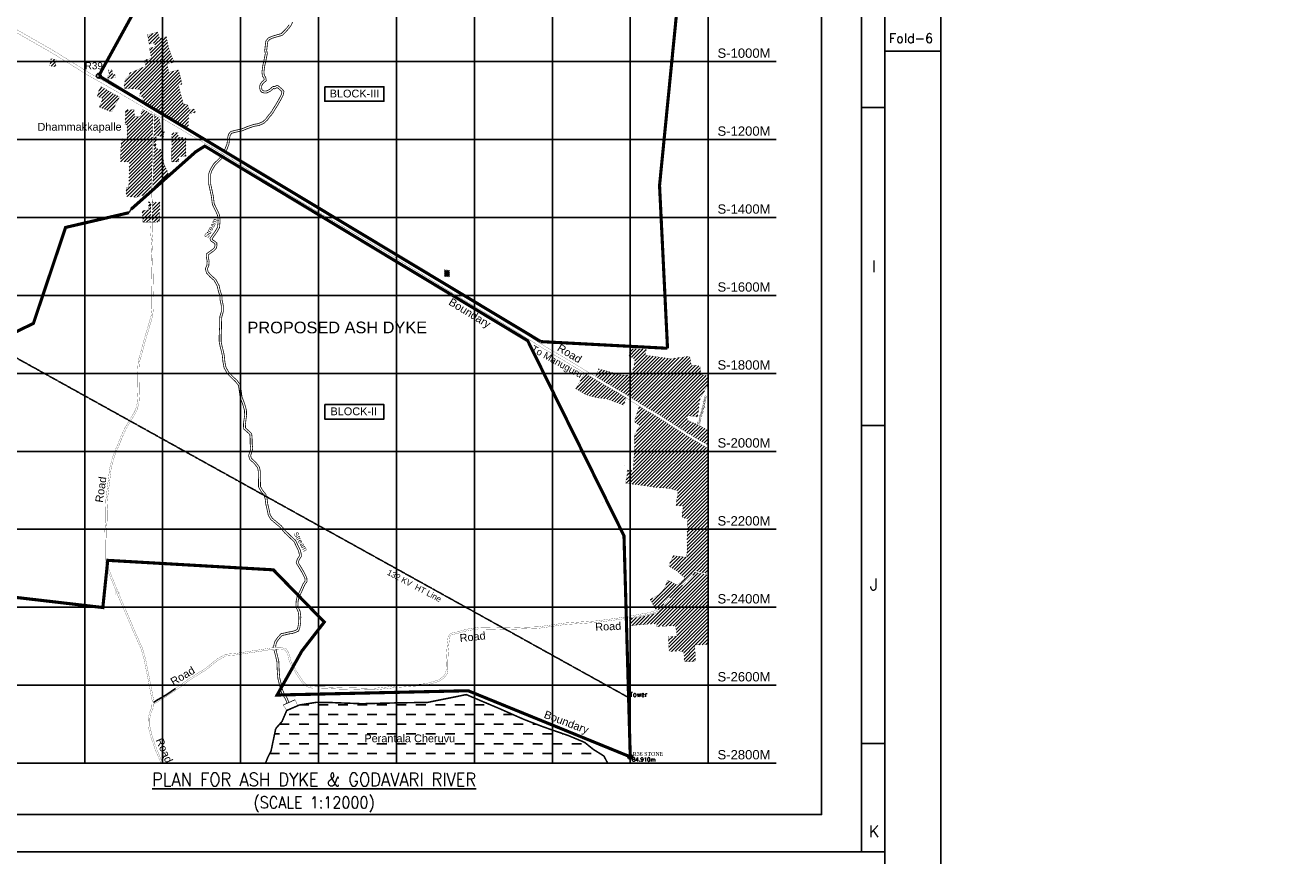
# Model space of a CAD drawing. Header units: inches. Extents: x -8998005 to 170525121, y -30058259 to 1575573.
# Tile 104 of 107: x 2227200 to 3038987, y -572369 to -39755. Entities that reach past the tile are written whole.
import ezdxf
from ezdxf.enums import TextEntityAlignment as Align

# ---------------------------------------------------------------- set-up
doc = ezdxf.new("R2010")
doc.units = ezdxf.units.IN
doc.header["$LTSCALE"] = 5
doc.header["$MEASUREMENT"] = 0
doc.header["$PDMODE"] = 2
doc.header["$PDSIZE"] = 1
doc.linetypes.add('DASHED', pattern=[0.75, 0.5, -0.25])
for name, color, linetype in [('CANAL', 4, 'Continuous'), ('Meter', 3, 'Continuous'), ('Text', 6, 'Continuous'), ('Unknown_Line_Type', 7, 'Continuous')]:
    doc.layers.add(name, color=color, linetype=linetype)
for name, color, linetype, lineweight in [('Level', 2, 'Continuous', 25), ('Point', 4, 'Continuous', 25), ('Remark', 6, 'Continuous', 25)]:
    doc.layers.add(name, color=color, linetype=linetype, lineweight=lineweight)
doc.styles.add('AR', font='arial.ttf')
doc.styles.add('ROMAND', font='romand')
doc.styles.add('romans', font='romans.shx')
doc.styles.add('RS', font='Romans.shx')
doc.styles.add('S1', font='SIMPLEX.SHX', dxfattribs={"height": 200})
doc.styles.get("Standard").update_dxf_attribs({"font": 'txt.shx'})
doc.styles.add('TR', font='times.ttf')
pattern_1 = [(45, (-115959691.7, -498063035.3), (-1104.8543456, 1104.8543456), [])]

msp = doc.modelspace()

# ---------------------------------------------------------------- hatches: boundary and pattern name
h = msp.add_hatch()
h.set_pattern_fill('DASH', color=4, scale=50000, style=0)
h.set_pattern_definition([(0, (-115959692, -498063035), (6250, 6250), [6250, -6250])])
h.paths.add_polyline_path([(2551752, -487619), (2565006, -492974), (2566436, -489434), (2553182, -484079)], flags=24)
h.paths.add_polyline_path([(2442797, -518714), (2534040, -518714), (2534040, -507081), (2442797, -507081)], flags=24)
h.paths.add_polyline_path([(2381294, -513035), (2600819, -513035), (2598378, -508445), (2591603, -504213), (2586007, -499675), (2575272, -495201), (2568607, -492928), (2558867, -489513), (2547007, -484934), (2531296, -478002), (2510097, -469044), (2485350, -474044), (2465660, -474360), (2442989, -474884), (2423361, -474151), (2413919, -474009), (2403068, -475713), (2394905, -479223), (2391888, -486273), (2387856, -490834), (2384822, -505356), (2382918, -508963), (2381434, -512671)])
at = {"layer": 'Unknown_Line_Type'}
h = msp.add_hatch(dxfattribs=at)
h.set_pattern_fill('ANSI31', color=205, scale=12500, style=0)
h.set_pattern_definition(pattern_1)
h.paths.add_polyline_path([(2317987, -64329), (2322977, -63405), (2321162, -59902), (2319126, -54011), (2317681, -47013), (2313409, -48139), (2312601, -45772), (2310282, -46410), (2310572, -44438), (2305646, -45902), (2306658, -51823), (2310088, -50956), (2310529, -53389), (2306809, -54466), (2308064, -60768), (2303489, -62410), (2304616, -65993), (2294069, -70382), (2294108, -71729), (2292402, -73172), (2291133, -74984), (2290517, -80219), (2301112, -80778), (2300650, -85233), (2303162, -85453), (2301943, -88731), (2331954, -106773), (2332019, -96469), (2336292, -95626), (2335881, -93557), (2332069, -94145), (2331295, -90219), (2328714, -90571), (2325449, -78309), (2327819, -77403), (2325527, -68351), (2319390, -69894)])
h.paths.add_polyline_path([(2310714, -61945, -1), (2311111, -61945, -1)], flags=16)
h.paths.add_polyline_path([(2321008, -81152, -1), (2320612, -81152, -1)], flags=16)
h.paths.add_polyline_path([(2312001, -44013), (2310572, -44438), (2310282, -46410), (2312601, -45772)])
h.paths.add_polyline_path([(2320780, -81277), (2323459, -81274), (2323458, -80524), (2320780, -80527)], flags=24)
h.paths.add_polyline_path([(2310859, -62070), (2313585, -62068), (2313584, -61318), (2310858, -61320)], flags=24)
h.paths.add_polyline_path([(2311361, -62771), (2316498, -62771), (2316498, -62004), (2311361, -62004)], flags=24)
h.paths.add_polyline_path([(2315560, -81519), (2320698, -81519), (2320698, -80752), (2315560, -80752)], flags=24)
h = msp.add_hatch(dxfattribs=at)
h.set_pattern_fill('ANSI31', color=205, scale=12500, style=0)
h.set_pattern_definition(pattern_1)
h.paths.add_polyline_path([(2247087, -61946), (2243696, -61050), (2242857, -65778), (2246608, -66320)])
h = msp.add_hatch(dxfattribs=at)
h.set_pattern_fill('ANSI31', color=205, scale=12500, style=0)
h.set_pattern_definition(pattern_1)
h.paths.add_polyline_path([(2284680, -71220), (2283211, -71585), (2282744, -68259), (2280617, -68734), (2281120, -72025), (2279764, -72290), (2280274, -74375), (2285037, -73150)])
h = msp.add_hatch(dxfattribs=at)
h.set_pattern_fill('ANSI31', color=205, scale=12500, style=0)
h.set_pattern_definition(pattern_1)
h.paths.add_polyline_path([(2283306, -83498), (2279498, -81138), (2275650, -79034), (2273977, -82398), (2274462, -82617), (2273265, -85426), (2276927, -86720), (2275988, -88937), (2274621, -92205), (2282590, -95428), (2284266, -92243), (2287696, -85654)])
h = msp.add_hatch(dxfattribs=at)
h.set_pattern_fill('ANSI31', color=205, scale=12500, style=0)
h.set_pattern_definition(pattern_1)
h.paths.add_polyline_path([(2309119, -97186), (2307808, -96497), (2302320, -93553), (2301138, -98439), (2297201, -98500), (2297134, -93963), (2291581, -93843), (2291100, -103635), (2292496, -103648), (2292569, -112642), (2288879, -112615), (2288102, -127141), (2293998, -127438), (2293749, -133952), (2293653, -144004), (2291923, -144015), (2291982, -149564), (2298481, -150009), (2307359, -147467), (2307439, -143460), (2307940, -143463), (2307944, -143062), (2308344, -135199), (2308516, -129041), (2308570, -118539), (2308806, -105870)])
h.paths.add_polyline_path([(2314023, -104857), (2313144, -99299), (2310101, -97701), (2309806, -105897), (2309570, -118551), (2309516, -129058), (2309343, -135239), (2308944, -143092), (2308940, -143468), (2310918, -143479), (2319478, -136024), (2316248, -128755), (2315551, -124607), (2314036, -119245), (2310865, -118939), (2311189, -110258), (2315851, -111511), (2316355, -107714), (2314345, -107001)])
h = msp.add_hatch(dxfattribs=at)
h.set_pattern_fill('ANSI31', color=205, scale=12500, style=0)
h.set_pattern_definition(pattern_1)
h.paths.add_polyline_path([(2321032, -119509), (2321034, -127321), (2325638, -127377), (2325831, -124006), (2330228, -123563), (2330154, -111860), (2325349, -111684), (2325381, -108768), (2321323, -108582)])
h = msp.add_hatch(dxfattribs=at)
h.set_pattern_fill('ANSI31', color=205, scale=12500, style=0)
h.set_pattern_definition(pattern_1)
h.paths.add_polyline_path([(2307647, -160554), (2307821, -153045), (2306345, -153048), (2306412, -158374), (2302109, -158641), (2302650, -166019), (2307598, -165983)])
h.paths.add_polyline_path([(2313490, -153154), (2309740, -153041), (2308821, -153043), (2308647, -160570), (2308598, -165976), (2313230, -165943)])
h = msp.add_hatch(dxfattribs=at)
h.set_pattern_fill('ANSI31', color=205, scale=6250, style=0)
h.set_pattern_definition([(45, (-115959691.7, -498063035.3), (-552.4271728, 552.4271728), [])])
h.paths.add_polyline_path([(2499447, -196700), (2496187, -196713), (2496159, -200874), (2499314, -200887)])
h = msp.add_hatch(dxfattribs=at)
h.set_pattern_fill('ANSI31', color=205, scale=12500, style=0)
h.set_pattern_definition(pattern_1)
h.paths.add_polyline_path([(2598760, -270439), (2587436, -263701), (2585975, -262817), (2580393, -272832), (2586387, -276499), (2593660, -278642), (2599955, -279272), (2603629, -280546), (2611031, -283370), (2612703, -278713), (2609613, -276746)])
h.paths.add_polyline_path([(2699983, -435809, -1), (2698751, -435809, -1)], flags=16)
h.paths.add_polyline_path([(2627039, -287663), (2629766, -287660), (2629765, -286910), (2627039, -286913)], flags=24)
h.paths.add_polyline_path([(2618061, -301721), (2620787, -301719), (2620787, -300969), (2618060, -300971)], flags=25)
h.paths.add_polyline_path([(2699135, -435021), (2701861, -435018), (2701860, -434268), (2699134, -434271)], flags=24)
h.paths.add_polyline_path([(2698640, -437199), (2700413, -437199), (2700413, -436432), (2698640, -436432)], flags=24)
h.paths.add_polyline_path([(2740328, -357782), (2740162, -358171), (2740354, -357797)])
h.paths.add_polyline_path([(2665308, -309160), (2665308, -299612), (2660116, -296753), (2656866, -295161), (2651703, -292913), (2652084, -290137), (2658376, -290835), (2659197, -285761), (2659740, -279978), (2664667, -271256), (2665299, -264662), (2660755, -263859), (2660002, -258094), (2654521, -257872), (2653341, -251898), (2641871, -253665), (2624955, -251335), (2625596, -247649), (2614938, -247119), (2614591, -251880), (2618349, -253947), (2617550, -259656), (2614653, -264072), (2610390, -264235), (2595133, -260152), (2593074, -265020), (2599648, -268931), (2610523, -275251), (2624668, -284250), (2633442, -289266), (2641090, -294260), (2651991, -301272), (2664470, -308648)])
h.paths.add_polyline_path([(2665308, -436873), (2665308, -392435), (2661324, -391610), (2656590, -390474), (2654582, -393515), (2649591, -398332), (2646289, -400642), (2643552, -403477), (2639557, -408410), (2636986, -412550), (2633470, -415592), (2632562, -415879), (2633025, -416679), (2625241, -418555), (2614650, -420276), (2615317, -424747), (2626466, -423781), (2632436, -423741), (2632336, -425393), (2644262, -424783), (2645369, -431461), (2639726, -431950), (2640209, -441517), (2646710, -441022), (2649678, -441526), (2649899, -447885), (2654671, -447828), (2657132, -447460), (2656662, -437221)])
h.paths.add_polyline_path([(2665308, -391414), (2665308, -311210), (2663569, -310149), (2651072, -302762), (2640139, -295729), (2632529, -290760), (2623764, -285749), (2621056, -284027), (2617883, -293958), (2621335, -296526), (2618039, -302642), (2618098, -309913), (2617581, -318860), (2616984, -325419), (2613624, -325145), (2612246, -333434), (2617667, -334131), (2624154, -335003), (2632432, -336285), (2640127, -336689), (2645977, -338296), (2644666, -347638), (2649372, -348155), (2648663, -352113), (2648602, -355534), (2652169, -356232), (2651961, -361295), (2651680, -369944), (2651858, -376414), (2651468, -381007), (2645757, -380387), (2642845, -379857), (2640050, -386594), (2644904, -389547), (2650466, -394475), (2645470, -398790), (2639176, -395574), (2637201, -400896), (2634147, -404624), (2627997, -407988), (2632049, -414992), (2632972, -414701), (2636217, -411893), (2638741, -407829), (2642802, -402813), (2645637, -399878), (2648953, -397558), (2653809, -392872), (2656141, -389339), (2661542, -390634)])

# ---------------------------------------------------------------- linework, layer by layer
for p, q in [((2763583, -569982), (2763583, 1503573)), ((2814583, -56427), (2778583, -56427)), ((2763583, -92427), (2778583, -92427)), ((2763583, -296427), (2778583, -296427)), ((2763583, -500427), (2778583, -500427)), ((2013583, -569982), (2778583, -569982))]:
    msp.add_line(p, q)
for points in [[(2814583, 1575573), (-752417, 1575573), (-752417, -947427), (2814583, -947427)], [(2778583, 1539573), (-716417, 1539573), (-716417, -911427), (2778583, -911427)]]:
    msp.add_lwpolyline(points, close=True)
at = {"linetype": 'Continuous', "ltscale": 100}
msp.add_lwpolyline([(2393401, 590771), (2738056, 590771), (2738056, -546037), (2080752, -546037), (2080752, -197278), (2141353, -197278), (2141353, 133318), (2393401, 133318), (2393401, 590771)], dxfattribs=at)
at = {"color": 1, "const_width": 2000}
msp.add_lwpolyline([(2274347, -72140), (2324477, 18935)], dxfattribs=at)
at = {"color": 1}
for points, const_width, elevation in [([(2646671, -15245), (2634085, -142484), (2639199, -246913)], 2000, 724), ([(2557947, -242637), (2274347, -72140)], 2000, 724), ([(2293700, -159948), (2253053, -169392), (2232407, -230919), (2166927, -263110), (2113678, -329569), (2129416, -396029), (2276930, -413199), (2280081, -382938), (2386334, -389025), (2418988, -422531), (2404612, -441115), (2388754, -469318), (2511265, -466567), (2615301, -508958), (2611269, -367164), (2549506, -242065), (2342340, -117228), (2336547, -120860), (2294989, -157795)], 2000, 19831), ([(2354455, -119319), (2354526, -120201), (2356160, -121167), (2357067, -120804)], 68.8, 52533), ([(2354927, -124046), (2354913, -123162), (2353345, -122091), (2352416, -122394)], 68.8, 52533), ([(2294989, -157795), (2293698, -159947)], 1000, 16998), ([(2639199, -246913), (2557947, -242637)], 2000, 724), ([(2284207, -402950), (2284838, -403073), (2285405, -404331), (2285070, -404957)], 50, 19227), ([(2287389, -402557), (2287075, -403118), (2287669, -404363), (2288364, -404511)], 50, 37961), ([(2385524, -438027), (2386059, -438732), (2387956, -438668), (2388526, -437874)], 68.8, -789), ([(2388763, -440847), (2388223, -440147), (2386326, -440227), (2385764, -441026)], 68.8, 52533)]:
    msp.add_lwpolyline(points, dxfattribs=dict(at, const_width=const_width, elevation=elevation))
at = {"linetype": 'Continuous', "ltscale": 100, "elevation": -947}
for points in [[(2419258, -79151), (2457280, -79151), (2457280, -88513), (2419258, -88513)], [(2419258, -282999), (2457280, -282999), (2457280, -292361), (2419258, -292361)]]:
    msp.add_lwpolyline(points, close=True, dxfattribs=at)
at = {"linetype": 'DASHED', "ltscale": 10, "elevation": 192}
msp.add_lwpolyline([(2217532, -250898), (2614586, -471135)], dxfattribs=at)
at = {"elevation": 16047}
for points in [[(2613791, -471455), (2614205, -470501)], [(2614205, -470501), (2615201, -470880)], [(2613791, -471455), (2614787, -471834)], [(2614787, -471834), (2615201, -470880)]]:
    msp.add_lwpolyline(points, dxfattribs=at)
at = {"const_width": 500, "elevation": 21005}
msp.add_lwpolyline([(2392670, -475752), (2400331, -472295)], dxfattribs=at)
at = {"color": 7, "const_width": 200, "elevation": 21005}
for points in [[(2392670, -475752), (2394905, -479223)], [(2400331, -472295), (2401999, -476173)]]:
    msp.add_lwpolyline(points, dxfattribs=at)
at = {"layer": 'CANAL', "color": 8}
for p, q in [((2415308, -513035, -789), (2415308, 575948, -789)), ((2465308, -513035, -789), (2465308, 575948, -789)), ((2515308, -513035, -789), (2515308, 575948, -789)), ((2565308, -513035, -789), (2565308, 575948, -789)), ((2615308, -513035, -789), (2615308, 575948, -789)), ((2665308, -513035, -789), (2665308, 575948, -789)), ((2265308, -513035, -789), (2265308, 124544, -789)), ((2315308, -513035, -789), (2315308, 124544, -789)), ((2365308, -513035, -789), (2365308, 124544, -789)), ((2165308, -63035, -789), (2708987, -63035, -789)), ((2165308, -113035, -789), (2708987, -113035, -789)), ((2165308, -163035, -789), (2708987, -163035, -789)), ((2165308, -213035, -789), (2708987, -213035, -789)), ((2107541, -263035, -789), (2708987, -263035, -789)), ((2107541, -313035, -789), (2708987, -313035, -789)), ((2107541, -363035, -789), (2708987, -363035, -789)), ((2107541, -413035, -789), (2708987, -413035, -789)), ((2107541, -463035, -789), (2708987, -463035, -789)), ((2107541, -513035, -789), (2708987, -513035, -789))]:
    msp.add_line(p, q, dxfattribs=at)
at = {"layer": 'Meter', "color": 7}
for centre in [(2274347, -72140), (2615301, -508958, 19107)]:
    msp.add_circle(centre, 1500, dxfattribs=at)
at = {"layer": 'Point', "color": 7}
for p in [(2269023, -71951, 17510), (2274347, -72140, 579400), (2274347, -72140), (2314268, -98371, 16952), (2293700, -159948, 16945), (2294989, -157795, 16998), (2549506, -242065, 16078), (2627093, -287538, 17225), (2618115, -301596, 17340), (2611825, -322115, 17042), (2597582, -345618, 17198), (2280081, -382938, 18728), (2285815, -402479, -19726), (2276930, -413199, 19239), (2405304, -460775, 19706), (2615301, -508958, 20438)]:
    msp.add_point(p, dxfattribs=at)
at = {"layer": 'Unknown_Line_Type', "color": 205, "const_width": 125, "elevation": 16580}
for points in [[(2168247, -13035), (2178969, -19472), (2194388, -28617), (2215762, -41160), (2244182, -57379), (2267528, -71878), (2285382, -81961), (2301102, -91126), (2309164, -95917)], [(2216639, -39645), (2245078, -55875), (2268420, -70372), (2286253, -80444), (2301990, -89618), (2318781, -99597), (2335177, -109300), (2349098, -117236), (2359423, -123496), (2369174, -129499), (2384098, -138952), (2397898, -146984), (2416027, -158032), (2429237, -165626), (2440479, -172312), (2450559, -178302), (2462003, -185096), (2473506, -192236), (2503577, -210755), (2527030, -224789), (2543364, -234756), (2560319, -245502), (2573575, -253272), (2588337, -262201), (2599648, -268931), (2610523, -275251), (2624668, -284250), (2633442, -289266), (2641090, -294260), (2651991, -301272), (2664470, -308648), (2665308, -309160)], [(2331954, -106773), (2332019, -96469), (2336292, -95626), (2335881, -93557), (2332069, -94145), (2331295, -90219), (2328714, -90571), (2325449, -78309), (2327819, -77403), (2325527, -68351), (2319390, -69894), (2317987, -64329), (2322977, -63405), (2321162, -59902), (2319126, -54011), (2317681, -47013), (2313409, -48139), (2312001, -44013), (2305689, -45889), (2305643, -45884), (2306658, -51823), (2310088, -50956), (2310529, -53389), (2306809, -54466), (2308064, -60768), (2303489, -62410), (2304616, -65993), (2294069, -70382), (2294108, -71729), (2292402, -73172), (2291133, -74984), (2290517, -80219), (2301112, -80778), (2300650, -85233), (2303162, -85453), (2301943, -88731)], [(2309164, -95917), (2308806, -105870), (2308570, -118539), (2308516, -129041), (2308344, -135199), (2307944, -143062), (2307877, -150618), (2307647, -160554), (2307567, -169545), (2307663, -173182), (2308146, -179425), (2307863, -185996), (2308065, -193038), (2308212, -202059), (2308397, -211448), (2308308, -221763), (2307946, -225947), (2306076, -232323), (2303511, -240972), (2301123, -249805), (2299672, -254801), (2299310, -260117), (2299370, -267114), (2299495, -274742), (2299138, -281490), (2297999, -286106), (2296682, -288672), (2293935, -293175), (2291187, -297738), (2288648, -303211), (2286720, -308052), (2285050, -311837), (2283089, -317143), (2281320, -323700), (2280541, -330445), (2279778, -336553), (2278898, -344069), (2278649, -349921), (2278695, -357330), (2278254, -363526), (2278410, -371841), (2278426, -376571), (2278400, -382403), (2278909, -386369), (2281377, -392767), (2285724, -403443), (2294299, -423528), (2297185, -430168), (2301413, -439686), (2303385, -446370), (2304674, -453132), (2305543, -457212), (2307258, -465992), (2308554, -472775), (2308348, -477301), (2306941, -480402), (2306065, -484396), (2306111, -489672), (2307682, -496080), (2310260, -503651), (2312563, -509163), (2314221, -513035)], [(2310144, -96499), (2309806, -105897), (2309570, -118551), (2309516, -129058), (2309343, -135239), (2308944, -143092), (2308877, -150634), (2308647, -160570), (2308567, -169536), (2308662, -173130), (2309148, -179408), (2308864, -186003), (2309064, -193015), (2309211, -202041), (2309397, -211442), (2309307, -221810), (2308934, -226133), (2307035, -232606), (2304473, -241245), (2302086, -250075), (2300662, -254977), (2300310, -260146), (2300370, -267101), (2300495, -274760), (2300132, -281637), (2298942, -286459), (2297555, -289162), (2294790, -293694), (2292071, -298208), (2289566, -303607), (2287643, -308439), (2285977, -312213), (2284043, -317447), (2282305, -323888), (2281534, -330564), (2280770, -336673), (2279895, -344148), (2279649, -349939), (2279695, -357363), (2279255, -363553), (2279409, -371830), (2279426, -376572), (2279401, -382341), (2279886, -386122), (2282307, -392398), (2286647, -403058), (2295217, -423133), (2298101, -429765), (2302354, -439341), (2304358, -446134), (2305654, -452935), (2306523, -457012), (2308240, -465802), (2309559, -472703), (2309496, -474088)], [(2310144, -96499), (2317888, -101102), (2334298, -110813), (2348211, -118745), (2358511, -124989), (2368247, -130983), (2383190, -140448), (2397002, -148488), (2415135, -159538), (2428354, -167137), (2439585, -173817), (2449665, -179807), (2461094, -186592), (2472586, -193724), (2502669, -212251), (2526125, -226287), (2542440, -236242), (2559407, -246996), (2572680, -254776), (2587436, -263701), (2598760, -270439), (2609613, -276746), (2623764, -285749), (2632529, -290760), (2640139, -295729), (2651072, -302762), (2663569, -310149), (2665308, -311210)], [(2593074, -265020), (2595133, -260152), (2610390, -264235), (2614653, -264072), (2617550, -259656), (2618349, -253947), (2614591, -251880), (2614938, -247119), (2625596, -247649), (2624955, -251335), (2641871, -253665), (2653341, -251898), (2654521, -257872), (2660002, -258094), (2660755, -263859), (2665299, -264662), (2664667, -271256), (2659740, -279978), (2659197, -285761), (2658376, -290835), (2652084, -290137), (2651703, -292913), (2656866, -295161), (2660116, -296753), (2665308, -299612)], [(2585975, -262817), (2580393, -272832), (2586387, -276499), (2593660, -278642), (2599955, -279272), (2603629, -280546), (2611031, -283370), (2612703, -278713)], [(2621056, -284027), (2617883, -293958), (2621335, -296526), (2618039, -302642), (2618098, -309913), (2617581, -318860), (2616984, -325419), (2613624, -325145), (2612246, -333434), (2617667, -334131), (2624154, -335003), (2632432, -336285), (2640127, -336689), (2645977, -338296), (2644666, -347638), (2649372, -348155), (2648663, -352113), (2648602, -355534), (2652169, -356232), (2651961, -361295), (2651680, -369944), (2651858, -376414), (2651468, -381007), (2645757, -380387), (2642845, -379857), (2640050, -386594), (2644904, -389547), (2650466, -394475), (2645470, -398790), (2639176, -395574), (2637201, -400896), (2634147, -404624), (2627997, -407988), (2632049, -414992)], [(2665308, -391414), (2661542, -390634), (2656141, -389339), (2653809, -392872), (2648953, -397558), (2645637, -399878), (2642802, -402813), (2638741, -407829), (2636217, -411893), (2632972, -414701), (2627446, -416447), (2619113, -417941), (2616147, -418545), (2608605, -419796), (2593913, -421733), (2583944, -422422), (2573324, -423126), (2556178, -425564), (2533887, -426304), (2528949, -426137), (2518005, -425919), (2510472, -427082), (2503382, -429054), (2499910, -429724), (2498434, -431840), (2497949, -436571), (2497522, -441949), (2497235, -448528), (2497272, -452705), (2496832, -455393), (2495264, -457461), (2492344, -459600), (2484329, -462032), (2480025, -462404), (2465515, -463444), (2465496, -463445), (2458625, -464239), (2450531, -465033), (2447493, -465010), (2441225, -464815), (2436973, -464686), (2429269, -464528), (2424046, -464312), (2419068, -464100), (2411527, -463982), (2411527, -463982)], [(2665308, -392435), (2661324, -391610), (2656590, -390474), (2654582, -393515), (2649591, -398332), (2646289, -400642), (2643552, -403477), (2639557, -408410), (2636986, -412550), (2633470, -415592), (2627686, -417420), (2619301, -418923), (2616328, -419528), (2608753, -420786), (2594013, -422729), (2584012, -423420), (2573428, -424122), (2556265, -426562), (2533886, -427305), (2528923, -427137), (2518071, -426921), (2510682, -428062), (2503611, -430028), (2500498, -430629), (2499402, -432199), (2498945, -436662), (2498520, -442011), (2498236, -448546), (2498273, -452782), (2497778, -455799), (2495970, -458184), (2492782, -460483), (2484520, -463019), (2480103, -463401), (2465599, -464440), (2458731, -465233), (2450576, -466034), (2447474, -466010), (2441195, -465814), (2436947, -465685), (2429238, -465527), (2424005, -465311), (2419039, -465100), (2411381, -464980), (2407518, -463837)], [(2632562, -415879), (2633025, -416679), (2625241, -418555), (2614650, -420276), (2615317, -424747), (2626466, -423781), (2632436, -423741), (2632336, -425393), (2644262, -424783), (2645369, -431461), (2639726, -431950), (2640209, -441517), (2646710, -441022), (2649678, -441526), (2649899, -447885), (2654671, -447828), (2657132, -447460), (2656662, -437221), (2665308, -436873)], [(2407518, -463837), (2404781, -461427), (2401119, -455920), (2397699, -450062), (2396459, -447483), (2395882, -444313), (2394852, -441942), (2393898, -440553), (2391281, -439806), (2388856, -439862), (2384477, -440165), (2378606, -441163), (2369291, -442525), (2362666, -443602), (2356162, -444113), (2350754, -447044), (2343392, -453039), (2332678, -459758), (2325523, -465000), (2318551, -469727), (2311887, -473767), (2309440, -475303)], [(2411527, -463982), (2408094, -463011), (2405541, -460764), (2401968, -455391), (2398582, -449592), (2397419, -447172), (2396845, -444020), (2395731, -441456), (2394519, -439690), (2391409, -438803), (2388810, -438862), (2384358, -439171), (2378450, -440175), (2369139, -441537), (2362547, -442608), (2355872, -443133), (2350195, -446209), (2342808, -452225), (2332116, -458930), (2324947, -464182), (2318011, -468885), (2311362, -472916), (2309496, -474088)], [(2309440, -475303), (2309338, -477539), (2307895, -480719), (2307066, -484500), (2307110, -489547), (2308643, -495799), (2311196, -503297), (2313484, -508774), (2315308, -513035)]]:
    msp.add_lwpolyline(points, dxfattribs=at)
at = {"layer": 'Unknown_Line_Type', "color": 4, "elevation": 16580}
for points, const_width in [([(2354745, -120475), (2356640, -115728), (2356987, -112041), (2357609, -109470), (2359074, -107821), (2362095, -107059), (2365907, -106261), (2369294, -104843), (2373633, -103331), (2376735, -102813), (2376952, -102693), (2379493, -101605), (2379514, -101588), (2381448, -99829), (2383729, -96721), (2384000, -96659), (2385563, -94462), (2385630, -94157), (2385956, -93671), (2388311, -89956), (2389720, -87421), (2389854, -87221), (2391509, -83966), (2391797, -82439), (2391057, -81558), (2389509, -80279), (2388929, -79744), (2388667, -79664), (2388497, -79748), (2387952, -80146), (2387849, -80353), (2387218, -80494), (2386974, -80463), (2386581, -80238), (2386577, -80237), (2386416, -80297), (2386047, -80607), (2386015, -80643), (2385298, -81308), (2385180, -81380), (2384313, -82090), (2383003, -82701), (2382024, -83172), (2380278, -83120), (2378954, -82766), (2378293, -82102), (2377802, -81269), (2377494, -79571), (2377513, -79363), (2377765, -77950), (2377918, -77627), (2378705, -76266), (2378956, -76024), (2379115, -75902), (2379220, -75801), (2379347, -75710), (2379428, -75632), (2380446, -74776), (2380240, -73610), (2380225, -73576), (2379326, -72314), (2379020, -69884), (2379060, -69601), (2379213, -68161), (2379252, -67882), (2379576, -65587), (2379627, -65222), (2380108, -63273), (2380114, -63230), (2381201, -57780), (2380776, -56117), (2381184, -52523), (2381217, -52271), (2381549, -49709), (2383164, -47804), (2385486, -46796), (2389048, -45723), (2391358, -45105), (2393473, -43002), (2394975, -41355), (2396509, -39393)], 500), ([(2355831, -121127), (2357868, -116025), (2358223, -112247), (2358750, -110067), (2359753, -108939), (2362376, -108277), (2366280, -107460), (2369742, -106011), (2373944, -104547), (2377152, -104010), (2377501, -103817), (2380151, -102684), (2380333, -102532), (2382381, -100670), (2384461, -97837), (2384743, -97772), (2386730, -94978), (2386800, -94656), (2387003, -94355), (2389386, -90595), (2390787, -88074), (2390934, -87855), (2392704, -84373), (2393136, -82089), (2391941, -80667), (2390332, -79337), (2389567, -78632), (2388560, -78324), (2387847, -78674), (2387196, -79150), (2387039, -79060), (2386487, -78935), (2385691, -79234), (2385592, -79356), (2385176, -79706), (2385123, -79765), (2384538, -80308), (2384449, -80363), (2384403, -80401), (2383642, -81023), (2382468, -81571), (2381757, -81913), (2380460, -81875), (2379602, -81646), (2379290, -81332), (2378992, -80826), (2378755, -79519), (2378966, -78335), (2379026, -78209), (2379699, -77044), (2379772, -76973), (2379931, -76852), (2380021, -76764), (2380148, -76674), (2380265, -76561), (2381802, -75269), (2381444, -73242), (2381316, -72953), (2380527, -71845), (2380281, -69893), (2380300, -69755), (2380454, -68315), (2380490, -68057), (2380813, -65762), (2380856, -65460), (2381337, -63511), (2381347, -63440), (2382483, -57746), (2382044, -56029), (2382425, -52674), (2382456, -52432), (2382741, -50236), (2383929, -48835), (2385917, -47972), (2389390, -46925), (2392003, -46226), (2394376, -43867), (2395931, -42162), (2397583, -40048), (2398723, -37577)], 500), ([(2352811, -123771), (2351603, -125139), (2348102, -128517), (2345879, -132198), (2344819, -135157), (2344862, -141546), (2346549, -149393), (2347211, -154640), (2349430, -159191), (2350481, -161606), (2350922, -164848), (2350559, -169183), (2349051, -171772), (2347058, -174483), (2345643, -176543), (2346219, -178056), (2348123, -179346), (2348785, -179921), (2348864, -181056), (2348480, -182361), (2347442, -183385), (2345337, -184895), (2343322, -186416), (2343410, -188575), (2343393, -188708), (2343871, -191030), (2343862, -191101), (2343656, -193777), (2343651, -193811), (2342818, -195509), (2342750, -196027), (2343221, -197879), (2343408, -198567), (2345644, -201053), (2348402, -203482), (2348424, -203555), (2350249, -206905), (2350329, -207020), (2351039, -210293), (2352074, -213466), (2352100, -215601), (2352147, -215901), (2352948, -219533), (2353028, -223114), (2352007, -226608), (2351846, -229760), (2351838, -233529), (2351602, -238490), (2351574, -242594), (2352153, -245654), (2352978, -248819), (2353601, -251624), (2353975, -255614), (2354728, -259482), (2356683, -262960), (2359166, -265632), (2361986, -268231), (2363926, -270692), (2364406, -273928), (2365035, -278430), (2366684, -282799), (2367810, -286806), (2367899, -290242), (2367525, -292491), (2367146, -295496), (2367242, -298346), (2367346, -298725), (2369659, -300712), (2371219, -302249), (2371465, -305124), (2371475, -308379), (2371832, -311046), (2371231, -313257), (2371175, -313496), (2370594, -315235), (2370474, -315750), (2371126, -318156), (2374240, -320982), (2376159, -323532), (2376223, -323634), (2376763, -326226), (2376645, -330363), (2376781, -330583), (2376823, -335872), (2378358, -338627), (2380357, -341085), (2381091, -343687), (2381420, -346599), (2382151, -349706), (2382193, -349866), (2383104, -354114), (2384591, -356592), (2384839, -356842), (2387014, -358703), (2390487, -361583), (2393768, -365504), (2393947, -365538), (2397285, -368786), (2399598, -370917), (2402409, -376820), (2402936, -378861), (2403077, -380019), (2401732, -382054), (2400960, -384553), (2402723, -387436), (2404794, -390859), (2406518, -394329), (2406536, -394399), (2406657, -396198), (2405132, -398369), (2405086, -398680), (2403145, -403058), (2401787, -405496), (2401624, -406043), (2401602, -406210), (2401004, -408693), (2400777, -412806), (2400927, -413016), (2402343, -416111), (2402694, -419397), (2402688, -419435), (2402582, -422742), (2402576, -422781), (2402127, -425649), (2401517, -427385), (2400448, -427840), (2400275, -427976), (2398346, -428540), (2398257, -428610), (2396240, -428861), (2395972, -428956), (2393745, -429489), (2393648, -429522), (2391290, -429939), (2391059, -430228), (2390955, -430314), (2389057, -432448), (2388914, -432565), (2387263, -434979), (2387159, -435232), (2386667, -437247), (2386459, -438718)], 500), ([(2353899, -124428), (2352506, -126004), (2349088, -129303), (2347014, -132737), (2346070, -135370), (2346111, -141409), (2347782, -149183), (2348425, -154278), (2350566, -158667), (2351697, -161266), (2352179, -164815), (2351781, -169568), (2350098, -172459), (2348077, -175207), (2347044, -176711), (2347247, -177242), (2348887, -178354), (2350097, -179405), (2350032, -179827), (2350126, -181194), (2349588, -183024), (2348250, -184344), (2346078, -185902), (2344598, -187019), (2344664, -188630), (2344660, -188660), (2345139, -190986), (2345106, -191232), (2344899, -193909), (2344863, -194180), (2344031, -195875), (2344021, -195951), (2344430, -197561), (2344536, -197952), (2346525, -200163), (2349493, -202778), (2349582, -203067), (2351315, -206248), (2351497, -206512), (2352247, -209965), (2353322, -213260), (2353349, -215497), (2353376, -215670), (2354195, -219383), (2354282, -223279), (2353248, -226818), (2353096, -229794), (2353088, -233560), (2352852, -238524), (2352824, -242481), (2353374, -245380), (2354193, -248526), (2354838, -251429), (2355214, -255436), (2355917, -259046), (2357700, -262218), (2360049, -264745), (2362906, -267379), (2365113, -270179), (2365644, -273750), (2366254, -278119), (2367873, -282408), (2369055, -286618), (2369152, -290329), (2368762, -292672), (2368399, -295553), (2368483, -298054), (2370506, -299792), (2372425, -301683), (2372715, -305069), (2372725, -308294), (2373105, -311131), (2372443, -313563), (2372379, -313837), (2371798, -315575), (2371763, -315727), (2372237, -317476), (2375168, -320136), (2377190, -322823), (2377402, -323161), (2378016, -326115), (2377905, -330023), (2378029, -330222), (2378070, -335542), (2379397, -337924), (2381490, -340497), (2382322, -343446), (2382653, -346385), (2383364, -349404), (2383409, -349577), (2384282, -353649), (2385585, -355820), (2385691, -355926), (2387820, -357747), (2391373, -360693), (2394441, -364360), (2394550, -364381), (2398144, -367878), (2400622, -370161), (2403589, -376391), (2404167, -378628), (2404349, -380125), (2404259, -380497), (2402873, -382594), (2402321, -384382), (2403791, -386786), (2405890, -390257), (2407696, -393890), (2407775, -394200), (2407934, -396555), (2406325, -398846), (2406297, -399032), (2404264, -403616), (2402945, -405984), (2402851, -406303), (2402833, -406437), (2402246, -408876), (2402048, -412462), (2403564, -415776), (2403954, -419423), (2403935, -419547), (2403829, -422856), (2403811, -422971), (2403344, -425955), (2402611, -428042), (2402378, -428376), (2401089, -428926), (2400857, -429108), (2398931, -429671), (2398759, -429808), (2396530, -430084), (2396328, -430156), (2394095, -430690), (2393962, -430736), (2391973, -431087), (2391955, -431110), (2391824, -431217), (2389925, -433353), (2389844, -433420), (2388370, -435574), (2388352, -435618), (2387896, -437483), (2387728, -438675)], 500), ([(2423361, -474151), (2442989, -474884), (2465660, -474360), (2485350, -474044), (2510097, -469044), (2531296, -478002), (2547007, -484934), (2558867, -489513), (2568607, -492928), (2575272, -495201), (2586007, -499675)], 1000), ([(2423361, -474151), (2413919, -474009), (2403068, -475713), (2394905, -479223), (2391888, -486273), (2387856, -490834)], 1000), ([(2387856, -490834), (2384822, -505356), (2382918, -508963), (2381434, -512671), (2381294, -513035)], 1000), ([(2586007, -499675), (2591603, -504213), (2598378, -508445), (2600819, -513035)], 1000)]:
    msp.add_lwpolyline(points, dxfattribs=dict(at, const_width=const_width))
at = {"layer": 'Unknown_Line_Type', "color": 205, "const_width": 125, "elevation": 16580}
for points in [[(2242857, -65778), (2246608, -66320), (2247087, -61946), (2243696, -61050)], [(2280617, -68734), (2281120, -72025), (2279764, -72290), (2280274, -74375), (2285037, -73150), (2284680, -71220), (2283211, -71585), (2282744, -68259)], [(2273977, -82398), (2274462, -82617), (2273265, -85426), (2276927, -86720), (2275988, -88937), (2274621, -92205), (2282590, -95428), (2284266, -92243), (2287696, -85654), (2283306, -83498), (2279498, -81138), (2275650, -79034)], [(2291100, -103635), (2292496, -103648), (2292569, -112642), (2288879, -112615), (2288102, -127141), (2293998, -127438), (2293749, -133952), (2293653, -144004), (2291923, -144015), (2291982, -149564), (2298481, -150009), (2307359, -147467), (2307439, -143460), (2310918, -143479), (2319478, -136024), (2316248, -128755), (2315551, -124607), (2314036, -119245), (2310865, -118939), (2311189, -110258), (2315851, -111511), (2316355, -107714), (2314345, -107001), (2314023, -104857), (2313144, -99299), (2307808, -96497), (2302320, -93553), (2301138, -98439), (2297201, -98500), (2297134, -93963), (2291581, -93843)], [(2325638, -127377), (2325831, -124006), (2330228, -123563), (2330154, -111860), (2325349, -111684), (2325381, -108768), (2321323, -108582), (2321032, -119509), (2321034, -127321)], [(2313490, -153154), (2313230, -165943), (2302650, -166019), (2302109, -158641), (2306412, -158374), (2306345, -153048), (2309740, -153041)], [(2496187, -196713), (2499447, -196700), (2499314, -200887), (2496159, -200874)]]:
    msp.add_lwpolyline(points, close=True, dxfattribs=at)
at = {"layer": 'Unknown_Line_Type', "color": 4, "true_color": 0x00ffff, "elevation": 16580}
for points, const_width in [([(2352811, -123771), (2353443, -122906), (2353754, -122414)], 50), ([(2353899, -124428), (2354568, -123410), (2354780, -123071)], 50), ([(2386644, -440214), (2387254, -442359), (2388579, -447740), (2388848, -454115), (2389222, -458643), (2390466, -463728), (2391135, -466644), (2392148, -468918), (2394008, -471742), (2395150, -474633)], 500), ([(2387928, -440159), (2388463, -442039), (2389822, -447563), (2390096, -454038), (2390459, -458441), (2391683, -463440), (2392326, -466246), (2393249, -468316), (2395123, -471162), (2396290, -474118)], 500)]:
    msp.add_lwpolyline(points, dxfattribs=dict(at, const_width=const_width))
at = {"layer": 'Unknown_Line_Type', "color": 6, "elevation": 16580}
msp.add_lwpolyline([(2323645, -465065), (2318011, -468885), (2311362, -472916), (2309496, -474088)], dxfattribs=at)

# ---------------------------------------------------------------- texts
msp.add_text('Fold-6', height=6000).set_placement((2781277, -51089))
at = {"color": 7, "ltscale": 0.3, "style": 'AR'}
msp.add_text('R39', height=4500, rotation=0.055026, dxfattribs=at).set_placement((2265377, -67980, 16669))
at = {"color": 1, "style": 'AR'}
for s, height, p in [('BLOCK-III', 5000, (2422467, -87522, 16580)), ('PROPOSED ASH DYKE', 7500, (2369741, -239613, 17369)), ('BLOCK-II', 5000, (2422992, -291370, 16580))]:
    msp.add_text(s, height=height, rotation=0.055026, dxfattribs=at).set_placement(p, align=Align.BOTTOM_LEFT)
at = {"color": 7}
for s, height, rotation, style, p in [('Dhammakkapalle', 5000, 0.055026, 'AR', (2235034, -107375, 16580)), ('Stream', 3000, 62.668839, 'AR', (2344447, -176557, -789)), ('Boundary', 5000, 328.720462, 'AR', (2498302, -218620, 16580)), ('To Manuguru', 4375, 330.983231, 'AR', (2551353, -248559, -789)), ('Road', 5000, 328.720462, 'AR', (2567945, -248048, 16580)), ('Sambayagudem', 1875, 75.650449, 'AR', (2659895, -295946, 16580)), ('Road', 5000, 81.799859, 'AR', (2276922, -346145, 16562)), ('Stream', 3000, 299.26218, 'AR', (2399294, -365837, -789)), ('132 KV  HT Line', 3750, 332.107675, 'AR', (2458916, -391879, 16580)), ('Road', 5000, 2.415652, 'AR', (2592926, -428140, 16562)), ('Road', 5000, 5.830607, 'AR', (2506093, -435312, 16562)), ('Road', 5000, 30.585579, 'AR', (2322200, -463422, 16562)), ('Tower', 3000, 0.055026, 'romans', (2614905, -470441, 16580)), ('Boundary', 5000, 339.308835, 'AR', (2559472, -483751, 16580)), ('Road', 5000, 293.566541, 'AR', (2310773, -498153, 16562))]:
    msp.add_text(s, height=height, rotation=rotation, dxfattribs=dict(at, style=style)).set_placement(p)
for s, p in [('I', (2771651, -194427)), ('J', (2771651, -398427)), ('K', (2771651, -556747))]:
    msp.add_text(s, height=7500).set_placement(p, align=Align.MIDDLE)
at = {"color": 7, "style": 'AR'}
msp.add_text('Perantala Cheruvu', height=5000, dxfattribs=at).set_placement((2444735, -499589, 16580))
at = {"insert": (1701717, 355202), "char_height": 7500, "width": 425000, "attachment_point": 1, "line_spacing_factor": 1.2, "style": 'S1'}
msp.add_mtext('\\pi-22500,l22500,t22500;1.^IALL DIMENSIONS AND CO-ORDINATES ARE IN METER UNLESS NOTED OTHERWISE.\\P2.^ITHE FINISHED FLOOR LEVEL (FFL) OF POWER HOUSE BUILDING GROUND FLOOR IS EL. 0.00M WHICH CORRESPONDS TO RL 69.5M i.e. 0.5M ABOVE FGL.\\P3.^IBOILER AREA FINISHED FLOOR LEVEL IS 200MM BELOW 0.0M i.e. RL 69.3M.\\P4.^ITRANSFORMER YARD FINISHED FLOOR LEVEL IS 100MM BELOW 0.0M i.e. RL 69.4M.\\P5.^ITHE PIPE RACK SHOWN IS INDICATIVE ONLY.\\P6.^IASH DYKE LOCATION IN BLOCK-II & RAILWAY MARSHALLING YARD (CUSTOMER SCOPE) ARE CONSIDERED AS PER DESEIN PLOT PLAN 111-29-0200 R1 DT. 31.12.14 RECD. VIDE MAIL DTD. 09.01.15. RAILWAY MARSHALLING YARD WILL BE UPDATED AS PER THE DRGS. FURNISHED BY CUSTOMER.\\P7.^IBOUNDARY WALL AND DIVERSION OF EXISTING ROADS, NALLAHS, WATER STREAMS & CANALS ARE IN CUSTOMER SCOPE.\\P8.^IRIVER WATER INTAKE UPTO IN-PLANT WATER RESERVOIR IS IN CUSTOMER SCOPE.\\P9.^IGREEN BELT (CUSTOMER SCOPE) IS SHOWN INDICATIVELY. ', dxfattribs=at)
at = {"layer": 'CANAL', "color": 7, "style": 'AR'}
for s, p in [('S-1000M', (2671263, -60604, -789)), ('S-1200M', (2671263, -110604, -789)), ('S-1400M', (2671263, -160604, -789)), ('S-1600M', (2671263, -210604, -789)), ('S-1800M', (2671263, -260604, -789)), ('S-2000M', (2671263, -310604, -789)), ('S-2200M', (2671263, -360604, -789)), ('S-2400M', (2671263, -410604, -789)), ('S-2600M', (2671263, -460604, -789)), ('S-2800M', (2671263, -510604, -789))]:
    msp.add_text(s, height=6000, dxfattribs=at).set_placement(p)
at = {"layer": 'Level', "color": 7, "style": 'RS'}
msp.add_text('84.910m', height=2500, rotation=0.055026, dxfattribs=at).set_placement((2616413, -511921, 20438))
at = {"layer": 'Remark', "color": 7, "style": 'TR'}
msp.add_text('R36 STONE', height=2500, dxfattribs=at).set_placement((2616885, -508372, 20971))
at = {"layer": 'Text', "style": 'ROMAND', "width": 0.9}
for s, height, p in [('%%UPLAN FOR ASH DYKE & GODAVARI RIVER', 8500, (2412448, -523487, -18)), ('(SCALE 1:12000)', 7500, (2412448, -538217, -18))]:
    msp.add_text(s, height=height, dxfattribs=at).set_placement(p, align=Align.MIDDLE_CENTER)

doc.saveas('drawing.dxf')
